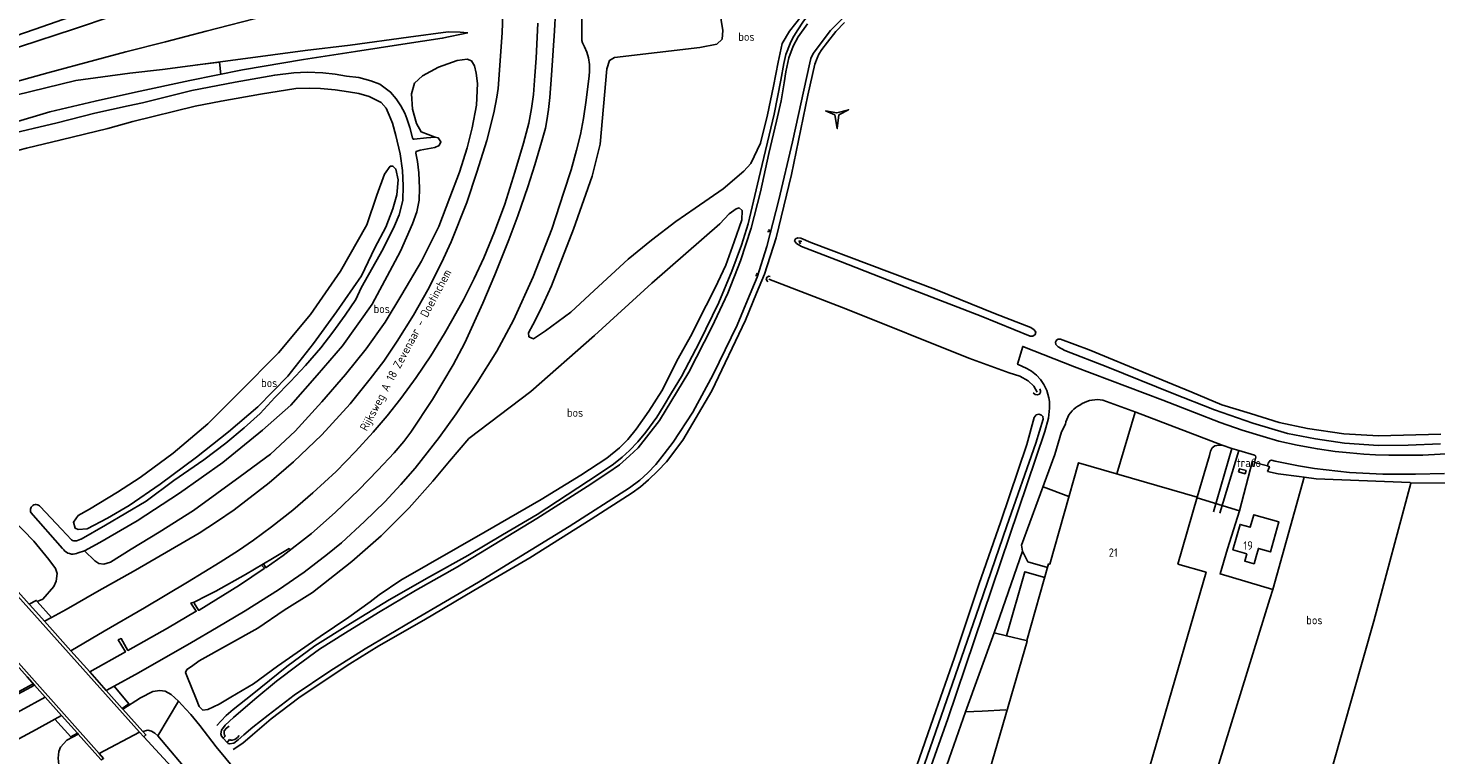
# Model space of a CAD drawing. Header units: metres. Extents: x 226218 to 240385, y 439369 to 449677.
# Tile 9 of 256: x 227277 to 227693, y 440298 to 440512. Entities that reach past the tile are written whole.
import ezdxf

# ---------------------------------------------------------------- set-up
doc = ezdxf.new("R2010")
doc.units = ezdxf.units.M
doc.header["$MEASUREMENT"] = 0
for name, color, linetype in [('BIJGEBOUW', 4, 'Continuous'), ('CULTUURAANDUIDING', 253, 'Continuous'), ('DAKRAND', 4, 'Continuous'), ('DAKRAND-BYG', 4, 'Continuous'), ('FUNKTIEAAND', 253, 'Continuous'), ('HEG', 253, 'Continuous'), ('HEK', 253, 'Continuous'), ('HOOFDGEBOUW', 4, 'Continuous'), ('HUISNUMMER', 253, 'Continuous'), ('INSTEEKSLOOT', 153, 'Continuous'), ('KANTVERH', 253, 'Continuous'), ('KUNSTWERK', 253, 'Continuous'), ('MIDSLTGREPPEL', 253, 'Continuous'), ('OVERIGEAFSCH', 253, 'Continuous'), ('OVLIJNOBJ', 253, 'Continuous'), ('RASTER', 253, 'Continuous'), ('SCHUTTING', 253, 'Continuous'), ('STRAATNAAM', 253, 'Continuous')]:
    doc.layers.add(name, color=color, linetype=linetype)
doc.styles.get("Standard").update_dxf_attribs({"font": 'iso.shx'})

msp = doc.modelspace()

# ---------------------------------------------------------------- linework, layer by layer
at = {"layer": 'BIJGEBOUW'}
msp.add_lwpolyline([(227634.64, 440381.38), (227636.57, 440380.83), (227636.84, 440381.79), (227634.92, 440382.34), (227634.64, 440381.38)], dxfattribs=at)
at = {"layer": 'DAKRAND'}
msp.add_lwpolyline([(227637.08, 440357.24), (227636.46, 440355.07), (227639.21, 440354.29), (227639.83, 440356.46)], dxfattribs=at)
at = {"layer": 'DAKRAND-BYG'}
msp.add_lwpolyline([(227512.67, 440487.96), (227515.42, 440486.75), (227516.15, 440482.72), (227516.66, 440486.77), (227519.48, 440488.26), (227516.02, 440487.36), (227512.67, 440487.96)], dxfattribs=at)
at = {"layer": 'HEG'}
msp.add_lwpolyline([(227638.71, 440384.61), (227634.93, 440369.86), (227631.37, 440358.66)], dxfattribs=at)
at = {"layer": 'HEK'}
for p, q in [((227643.22, 440381.51), (227646.32, 440380.81)), ((227622.37, 440373.73), (227634.93, 440369.86))]:
    msp.add_line(p, q, dxfattribs=at)
at = {"layer": 'HOOFDGEBOUW'}
for points in [[(227616.67, 440354.15), (227622.39, 440373.94), (227587.36, 440384.07), (227578.9, 440354.14), (227578.53, 440354.25), (227572.08, 440331.59), (227572.27, 440331.45), (227558.74, 440285.12)], [(227637.08, 440357.24), (227632.96, 440358.41), (227635.09, 440365.89), (227638.08, 440365.04), (227639.14, 440368.76), (227646.56, 440366.65), (227644.04, 440357.79), (227640.49, 440358.8), (227639.83, 440356.46)], [(227616.67, 440354.15), (227625.06, 440351.79), (227601.99, 440272.14), (227591.72, 440275.17)]]:
    msp.add_lwpolyline(points, dxfattribs=at)
at = {"layer": 'INSTEEKSLOOT'}
for p, q in [((227287.43, 440358.81), (227278.08, 440369.38)), ((227291.84, 440361.15), (227292.83, 440361.52))]:
    msp.add_line(p, q, dxfattribs=at)
for points in [[(227348.16, 440309.54), (227355.77, 440315.47), (227366.36, 440322.62), (227376.76, 440329.18), (227390.7, 440337.46), (227410.2, 440348.86), (227437.02, 440365.31), (227454.8, 440376.67), (227457.81, 440378.93), (227460.26, 440381.11), (227462.56, 440383.53), (227465.07, 440386.71), (227467.73, 440390.12), (227473.51, 440399), (227479.48, 440410.13), (227486.62, 440424.73), (227489.69, 440432.05), (227492.53, 440438.9), (227495.37, 440447.87), (227498.89, 440461.7), (227502.95, 440478.84), (227508.05, 440502.17), (227508.39, 440503.44), (227509.05, 440504.86), (227514.11, 440511.63), (227520.08, 440517.54)], [(227507.37, 440513.63), (227504.63, 440509.8), (227503.12, 440507.08), (227501.84, 440503.59), (227501, 440499.52), (227500.51, 440496.22), (227499.55, 440490.87), (227498.21, 440484.89), (227495.93, 440475.32), (227493.44, 440464.03), (227490.75, 440453.29), (227487.61, 440443.7), (227483.85, 440434.19), (227479.14, 440424.07), (227472.34, 440410.84), (227463.68, 440396.52)], [(227385.93, 440491.5), (227384.27, 440493.5), (227381.06, 440495.84), (227378.46, 440496.84), (227374.84, 440497.78), (227371.28, 440498.23), (227367.88, 440498.79), (227364.21, 440499.18), (227359.64, 440499.39), (227355.65, 440499.15), (227350.07, 440498.51), (227338.39, 440496.43), (227325.56, 440493.93), (227311, 440490.35), (227306.8, 440489.39)], [(227308.13, 440484.78), (227326.59, 440489.32), (227334.23, 440490.84), (227345.9, 440492.88), (227356.28, 440494.53), (227360.27, 440494.68), (227363.6, 440494.58), (227367.92, 440494.13), (227371.82, 440493.58), (227374.86, 440493.06), (227377.97, 440492.22), (227381.45, 440490.47), (227382.92, 440488.7), (227383.87, 440486.7), (227384.86, 440484.28), (227385.82, 440480.65), (227387.13, 440475.26), (227387.78, 440470.38), (227387.99, 440465.87), (227387.84, 440461.47), (227386.8, 440457.27), (227385.38, 440454.05), (227382.07, 440447.23), (227375.6, 440435.75), (227374.04, 440432.24), (227370.82, 440427.65), (227367.17, 440422.61), (227363.62, 440418.02), (227359.11, 440412.76), (227354.67, 440408.1), (227350.11, 440403.3), (227345.71, 440398.66)], [(227321.89, 440375.1), (227334.78, 440384.2), (227346.48, 440393.74), (227354.77, 440401.05), (227362.56, 440409.96), (227370.08, 440418.62), (227378.85, 440430.9), (227384.05, 440440.65), (227387.19, 440446.57), (227390.73, 440454.65), (227391.97, 440458.19), (227392.7, 440461.57), (227392.76, 440465.18), (227392.63, 440469.69), (227392.18, 440473.04), (227391.7, 440475.43), (227391.81, 440475.99), (227393.04, 440476.31), (227397.36, 440477.17), (227398.57, 440477.76), (227399.11, 440478.84), (227398.35, 440479.99), (227397.46, 440480.15), (227394.87, 440479.95), (227391.25, 440479.61), (227390.93, 440479.62), (227390.76, 440480.02), (227389.9, 440483.05), (227389.09, 440485.68), (227388.43, 440487.28), (227387.29, 440489.46), (227385.93, 440491.5)], [(227308.13, 440484.78), (227300.8, 440482.72), (227286.96, 440479.42), (227276.76, 440476.91), (227267.56, 440474.61), (227257.12, 440471.54), (227247.03, 440467.87), (227232.66, 440461.74), (227225.08, 440458.66), (227221.96, 440458), (227220.4, 440458.01), (227219.08, 440458.58), (227218.51, 440459.59), (227218.66, 440461.03), (227219.76, 440462.5), (227222.16, 440463.65), (227229.38, 440466.51), (227241.41, 440471.06), (227256.83, 440476.7), (227270, 440480.68), (227285.83, 440484.43), (227296.91, 440487.26), (227306.8, 440489.39)], [(227545.12, 440435.24), (227525.54, 440442.61), (227508.36, 440449.12), (227505.44, 440450.35), (227504.47, 440450.46), (227503.84, 440450.17), (227503.56, 440449.58), (227504.1, 440448.84), (227505.58, 440447.96), (227517.12, 440443.5), (227538.47, 440435.08), (227558.63, 440427.35), (227573.07, 440421.43), (227573.88, 440421.43), (227574.58, 440421.9), (227574.74, 440422.61), (227574.28, 440423.35), (227573.27, 440424.01), (227562.87, 440428.06), (227545.12, 440435.24)], [(227495.66, 440437.53), (227495.33, 440437.88), (227495.2, 440438.38), (227495.43, 440438.91), (227495.92, 440439.18), (227496.36, 440439.09)], [(227694.41, 440392.48), (227675.98, 440392.02), (227665.77, 440392.63), (227654.95, 440394.2), (227646.65, 440396), (227638.15, 440398.6), (227629.74, 440401.2), (227620.88, 440404.94), (227608.17, 440410.15), (227590.57, 440417.42), (227582.1, 440420.56), (227581.37, 440420.55), (227580.84, 440420.31), (227580.54, 440419.7), (227580.64, 440419.01), (227581.33, 440418.3), (227583.36, 440417.26), (227596.02, 440412.31), (227615, 440404.67), (227627.54, 440399.68), (227638.88, 440395.76), (227649.09, 440392.76), (227657.38, 440391.1), (227665.9, 440389.9), (227675.91, 440389.15), (227684.75, 440389.27), (227694.26, 440389.71)], [(227574.01, 440404.7), (227574.58, 440404.22), (227575.19, 440404.09), (227575.82, 440404.36), (227576.17, 440404.9), (227576.11, 440405.3), (227575.94, 440405.87)], [(227345.71, 440398.66), (227341.01, 440394.36), (227335.61, 440389.89), (227329.15, 440384.99), (227320.29, 440378.85)], [(227463.68, 440396.52), (227457.39, 440388.49), (227454.83, 440386.09), (227451.83, 440383.48), (227448.44, 440381.15), (227442.28, 440377.09), (227427.49, 440367.59), (227404.06, 440353.38), (227391.61, 440346.37), (227380.74, 440339.92), (227370.95, 440333.89), (227363.26, 440329.03), (227356.95, 440324.47), (227350.61, 440319.65), (227344.2, 440314.35)], [(227538.66, 440285.8), (227550.94, 440321.24), (227558.16, 440341.97), (227566.24, 440365.51), (227574.8, 440389.83), (227576.92, 440396.98), (227576.89, 440397.76), (227576.48, 440398.14), (227575.71, 440398.47), (227574.9, 440398.25), (227574.3, 440397.43), (227572.09, 440389.5), (227564.46, 440366.79), (227557.94, 440348.17), (227550.73, 440326.6), (227545.21, 440310.88), (227538.81, 440292.49), (227536.67, 440286.18)], [(227292.06, 440357.49), (227293.93, 440358.13), (227298.41, 440360.57), (227309.41, 440366.95), (227321.89, 440375.1)], [(227320.29, 440378.85), (227312.07, 440372.72), (227300.11, 440365.67), (227292.9, 440361.56), (227292.83, 440361.52)], [(227278.08, 440369.38), (227277.96, 440369.7), (227277.92, 440370.03), (227277.94, 440370.37), (227278.03, 440370.7), (227278.18, 440371), (227278.4, 440371.26), (227278.67, 440371.47), (227278.97, 440371.63), (227279.3, 440371.72), (227279.63, 440371.73), (227279.97, 440371.68), (227280.29, 440371.57), (227280.57, 440371.38), (227280.82, 440371.15)], [(227280.82, 440371.15), (227287.05, 440364.48), (227290.02, 440361.33)], [(227292.06, 440357.49), (227291.57, 440357.29), (227291.06, 440357.17), (227290.54, 440357.12), (227290.01, 440357.15), (227289.49, 440357.26), (227289, 440357.44), (227288.53, 440357.69), (227288.11, 440358.01), (227287.74, 440358.39), (227287.43, 440358.81)], [(227290.02, 440361.33), (227290.36, 440361.15), (227290.72, 440361.04), (227291.1, 440361.01), (227291.48, 440361.04), (227291.84, 440361.15)], [(227334.84, 440302.81), (227334.31, 440303.38), (227334.1, 440304.09), (227334.33, 440305.13), (227335.46, 440306.61), (227337.9, 440308.86), (227344.2, 440314.35)], [(227348.16, 440309.54), (227343.56, 440306.05), (227340.98, 440303.8), (227339.3, 440302.26), (227337.95, 440301.35), (227336.74, 440301.12), (227336.3, 440301.19), (227336.04, 440301.55)]]:
    msp.add_lwpolyline(points, dxfattribs=at)
at = {"layer": 'KANTVERH'}
for p, q in [((227604.15, 440399.01), (227598.72, 440380.79)), ((227627.22, 440369.63), (227632.66, 440388.34)), ((227634.71, 440387.68), (227629.13, 440369.2)), ((227626.05, 440386.26), (227622.39, 440373.94)), ((227639.33, 440384.21), (227639.1, 440382.88)), ((227584.57, 440374.17), (227576.91, 440376.95)), ((227570.8, 440357.95), (227562.44, 440333.91)), ((227270.77, 440348.58), (227310.08, 440304.58)), ((227298.21, 440298.26), (227259.12, 440342.08)), ((227282.08, 440337.32), (227284.18, 440338.46)), ((227562.44, 440333.91), (227566.14, 440333.01)), ((227571.97, 440331.58), (227566.14, 440333.01)), ((227302.61, 440318.12), (227300.32, 440316.86)), ((227285.09, 440308.38), (227287.12, 440309.5)), ((227548.52, 440294.79), (227553.98, 440310.56)), ((227553.98, 440310.56), (227558.97, 440310.79)), ((227565.96, 440311.12), (227558.97, 440310.79))]:
    msp.add_line(p, q, dxfattribs=at)
for points in [[(227433.05, 440530.23), (227433.15, 440529.52), (227433.26, 440522.7), (227432.67, 440511.61), (227431.75, 440498.46), (227431.27, 440491.89), (227430.93, 440488.36), (227430.44, 440485.13), (227429.97, 440482.83), (227428.83, 440478.73), (227426.88, 440472.02), (227424.83, 440465.51), (227421.86, 440456.94)], [(227440.83, 440522.15), (227440.69, 440508.76), (227440.89, 440508.05), (227441.56, 440506.9), (227442.25, 440505.27), (227442.72, 440503.56), (227442.95, 440501.67), (227442.98, 440499.61), (227442.88, 440498.34)], [(227417.48, 440519.41), (227417.17, 440511), (227416.03, 440494.57), (227415.67, 440491.95), (227414.78, 440487.36), (227412.64, 440479.18), (227409.73, 440469.88), (227406.74, 440460.89), (227402.12, 440449.29), (227399.33, 440443.09), (227395.23, 440435.14), (227391, 440427.61), (227386.2, 440419.93)], [(227302.38, 440515.98), (227290.66, 440512.09), (227275, 440506.97), (227258.58, 440501.26), (227242.92, 440495.78), (227229.77, 440490.99), (227214.52, 440485.43), (227191.07, 440476.41)], [(227306.1, 440505.33), (227317.77, 440508.37), (227329.79, 440511.52), (227347.38, 440516)], [(227333.92, 440354.79), (227339.35, 440358.22), (227343.74, 440361.25), (227349.06, 440365.18), (227355.37, 440370.07), (227361.29, 440375.17), (227368.15, 440381.55), (227373.88, 440387.4), (227379.16, 440393.13), (227383.22, 440397.98), (227387.25, 440403.04), (227391.85, 440409.29), (227396.14, 440415.67), (227400.21, 440422.2), (227402.68, 440426.61), (227405.78, 440432.17), (227408.94, 440438.43), (227411.79, 440444.54), (227414.99, 440452.24), (227417.97, 440460.38), (227420.92, 440469.86), (227423.51, 440478.43), (227425.08, 440484.37), (227425.9, 440488.68), (227426.43, 440492.83), (227426.9, 440498.28), (227427.23, 440503.46), (227427.72, 440513.85)], [(227306.1, 440505.33), (227296.91, 440502.91), (227283.03, 440499.22), (227269.94, 440495.53)], [(227327.23, 440501.52), (227333.71, 440502.35), (227334.15, 440498.68)], [(227442.88, 440498.34), (227442.02, 440491.13), (227441.25, 440485.73), (227440.3, 440480.93), (227439.2, 440476.38), (227437.55, 440470.54), (227435.4, 440463.92), (227431.86, 440453.07), (227426.36, 440438.96), (227420.55, 440426.14), (227415.61, 440417.04), (227409.79, 440407.78), (227403.58, 440398.49), (227398.6, 440391.53), (227391.49, 440382.45), (227387.3, 440377.62), (227382.61, 440372.56), (227376.59, 440366.72), (227369.78, 440360.44)], [(227421.86, 440456.94), (227419.14, 440449.91), (227415.02, 440439.54), (227411.52, 440431.24), (227406.22, 440419.53), (227402.7, 440412.99), (227396.6, 440402.77), (227390.22, 440393.09), (227388.14, 440390.39), (227385.32, 440386.98), (227380.51, 440381.85), (227374.85, 440376.07), (227367.93, 440369.38), (227360.89, 440363.24), (227352.53, 440356.7), (227347.49, 440353.2), (227347.42, 440353.15), (227346.84, 440354.06)], [(227386.2, 440419.93), (227382.27, 440414.12), (227378.28, 440408.84), (227372.28, 440401.47), (227363.98, 440392.31), (227355.64, 440384.33), (227348.4, 440378.15), (227338.06, 440370.16), (227332.9, 440366.67), (227327.7, 440363.33)], [(227667.54, 440386.98), (227663.21, 440387.43), (227657.92, 440388.17), (227651.98, 440389.28), (227646.53, 440390.5), (227641.86, 440391.82), (227635.72, 440393.67), (227629.24, 440395.95), (227621.61, 440398.9), (227612.31, 440402.53), (227586.17, 440412.38), (227570.92, 440418.43), (227569.38, 440413.18), (227572.08, 440411.89), (227573.52, 440411.13), (227574.94, 440409.98), (227576.18, 440408.69), (227577.13, 440407.22), (227577.99, 440405.41), (227578.59, 440403.29), (227578.85, 440402.12), (227578.78, 440400.2), (227578.48, 440397.29), (227577.48, 440393.31), (227548.77, 440308.52), (227540.66, 440285.52)], [(227587.81, 440401.11), (227587.16, 440400.76), (227586.55, 440400.35), (227585.98, 440399.88), (227585.46, 440399.37), (227584.98, 440398.8), (227584.56, 440398.2), (227584.2, 440397.56), (227583.9, 440396.89), (227583.67, 440396.19), (227583.5, 440395.47)], [(227594.52, 440402.52), (227593.75, 440402.65), (227592.97, 440402.71), (227592.18, 440402.69), (227591.4, 440402.6), (227590.63, 440402.44), (227589.88, 440402.21), (227589.16, 440401.91), (227588.46, 440401.54), (227587.81, 440401.11)], [(227629.8, 440389.26), (227604.26, 440398.97), (227594.52, 440402.52)], [(227583.5, 440395.47), (227582.4, 440393.23), (227580.37, 440386.54), (227570.58, 440359.77), (227570.8, 440357.95), (227572.46, 440354.85), (227578.23, 440353.21)], [(227667.54, 440386.98), (227671.58, 440386.61), (227675.04, 440386.46), (227678.96, 440386.32), (227684.26, 440386.31), (227689.08, 440386.37), (227694.21, 440386.59), (227702.23, 440386.86), (227716.38, 440387.44), (227730.33, 440388.14), (227750.14, 440389), (227770.68, 440389.86), (227782, 440390.36), (227794.01, 440390.92), (227804.33, 440391.32), (227812.76, 440391.48), (227818.57, 440391.51), (227823.14, 440391.32), (227827.59, 440391.06), (227830.97, 440390.72), (227834.75, 440390.21), (227838.88, 440389.56), (227840.79, 440389.26)], [(227629.8, 440389.26), (227628.81, 440389.27), (227627.66, 440389.07), (227626.82, 440388.48), (227626.39, 440387.49), (227626.05, 440386.26)], [(227695.46, 440380.93), (227686.89, 440380.73), (227677.22, 440380.72), (227667.39, 440381.22), (227657.08, 440382.38), (227652.35, 440383.14), (227645.44, 440384.59), (227644.32, 440384.83), (227643.97, 440384.73), (227643.36, 440383.92), (227643.15, 440383.19), (227639.33, 440384.21), (227639.7, 440385.74), (227639.61, 440386.1), (227639.31, 440386.3), (227634.71, 440387.68), (227632.66, 440388.34), (227629.8, 440389.26)], [(227643.15, 440383.19), (227643.77, 440382.92), (227643.22, 440381.51)], [(227284.18, 440338.46), (227288.45, 440340.78), (227297.56, 440346), (227308.99, 440352.42), (227319.32, 440358.41), (227327.7, 440363.33)], [(227354.49, 440358.63), (227354.33, 440358.74), (227349.39, 440355.81), (227341.46, 440351.15), (227332.69, 440346.16), (227330.13, 440344.86), (227326.26, 440342.97)], [(227369.78, 440360.44), (227365.64, 440357.1), (227358.71, 440351.79), (227351.18, 440346.62), (227341.36, 440340.4), (227332.84, 440335.39)], [(227333.92, 440354.79), (227324.31, 440348.88), (227311.57, 440341.3), (227299.67, 440334.34), (227289.88, 440328.57)], [(227346.38, 440353.7), (227347.04, 440352.99), (227346.94, 440352.83), (227339.64, 440347.98), (227327.71, 440340.56), (227327.52, 440340.55), (227326.29, 440342.66)], [(227577.39, 440350.25), (227571.49, 440351.9), (227566.14, 440333.01)], [(227277.58, 440342.36), (227279.65, 440343.44), (227279.93, 440343.12), (227284.18, 440338.46)], [(227295.42, 440322.36), (227305.97, 440328.26), (227303.84, 440331.8), (227304.73, 440332.19), (227306.73, 440328.7), (227318.36, 440335.23), (227326.89, 440340.24), (227325.33, 440342.66), (227326.26, 440342.97)], [(227332.84, 440335.39), (227325.49, 440331.05), (227309.79, 440322.09), (227302.61, 440318.12)], [(227553.98, 440310.56), (227562.44, 440333.91), (227566.14, 440333.01)], [(227176.62, 440265.47), (227187.72, 440271.2), (227199.04, 440276.75), (227210.51, 440282.77), (227220.88, 440288.03), (227231.64, 440293.65), (227243.07, 440299.86), (227254.15, 440305.68), (227265.2, 440311.56), (227278.73, 440318.88)], [(227279.17, 440318.39), (227265.73, 440311.23), (227267.96, 440307.06), (227275.05, 440310.99), (227282.31, 440314.87)], [(227302.61, 440318.12), (227306.98, 440312.97), (227305.05, 440311.57)], [(227183.06, 440255.16), (227183.62, 440254.4), (227203.13, 440264.15), (227229.15, 440277.47), (227245.93, 440286.32), (227245.52, 440287.02), (227246.55, 440287.58), (227261.8, 440295.79), (227279.59, 440305.35), (227285.09, 440308.38)], [(227291.82, 440304.24), (227289.83, 440303.23), (227285.09, 440308.38)], [(227336.62, 440306.3), (227335.8, 440305.75), (227335.16, 440304.96), (227335.08, 440304.29), (227335.26, 440303.63), (227335.53, 440303.44)], [(227311.41, 440303.18), (227320.67, 440293.11)], [(227336.74, 440302.38), (227337.05, 440302.23), (227337.53, 440302.18), (227338.32, 440302.4), (227339.02, 440302.98), (227339.51, 440303.58)]]:
    msp.add_lwpolyline(points, dxfattribs=at)
at = {"layer": 'KUNSTWERK'}
msp.add_line((227277.74, 440342.17), (227277.58, 440342.36), dxfattribs=at)
for points in [[(227495.85, 440452.84), (227496.07, 440452.82), (227496.23, 440452.66), (227496.3, 440452.48), (227496.01, 440452.36), (227495.74, 440452.33), (227495.58, 440452.36)], [(227505.28, 440448.67), (227505.08, 440448.98), (227504.87, 440449.51), (227505.31, 440449.51), (227505.67, 440449.36)], [(227492.19, 440439.96), (227492.51, 440439.82), (227492.69, 440439.57), (227492.45, 440439.41), (227492.13, 440439.35), (227492.04, 440439.35)], [(227277.58, 440342.36), (227271.07, 440349.65), (227270.36, 440350.44), (227269.54, 440349.71)], [(227305.05, 440311.57), (227300.32, 440316.86), (227295.42, 440322.36), (227289.88, 440328.57), (227282.08, 440337.32), (227277.74, 440342.17)], [(227264.79, 440334.46), (227268.9, 440329.87), (227276.92, 440320.9), (227279.17, 440318.39), (227282.31, 440314.87), (227287.12, 440309.5), (227291.82, 440304.24)], [(227291.82, 440304.24), (227292.03, 440304.01), (227297.86, 440297.49), (227298.85, 440296.39), (227299.53, 440296.8), (227298.21, 440298.26), (227310.08, 440304.58), (227311.41, 440303.18), (227312.02, 440303.74), (227311.09, 440304.79), (227305.23, 440311.36), (227305.05, 440311.57)], [(227335.53, 440303.44), (227334.84, 440302.81), (227336.04, 440301.55), (227336.74, 440302.38)]]:
    msp.add_lwpolyline(points, dxfattribs=at)
at = {"layer": 'MIDSLTGREPPEL'}
msp.add_lwpolyline([(227575.13, 440404.94), (227574.21, 440406.69), (227572.56, 440408.27), (227570.08, 440409.61), (227566.89, 440410.63), (227555.03, 440414.93), (227518.64, 440429.51), (227495.97, 440438.28)], dxfattribs=at)
at = {"layer": 'OVERIGEAFSCH'}
for points in [[(227503.08, 440509.48), (227504.28, 440511.58), (227506.21, 440514.38), (227508.05, 440516.66), (227510.74, 440519.55), (227513.23, 440521.87), (227515.62, 440523.7), (227518.51, 440525.7), (227521.69, 440527.4), (227524.62, 440528.61), (227529.44, 440530.39), (227535.78, 440532.41), (227538.73, 440533.23), (227541.9, 440534.02), (227546.45, 440534.86), (227553.45, 440536.11), (227567.5, 440538.33), (227587.13, 440540.87), (227610.67, 440543.68)], [(227348.99, 440308.48), (227357.13, 440314.69), (227364.34, 440319.51), (227372.25, 440324.76), (227380.81, 440330), (227394.05, 440337.66), (227408.86, 440346.4), (227425.38, 440356), (227443.51, 440367.46), (227455.55, 440375.21), (227458.08, 440377.01), (227460.45, 440379.08), (227463.19, 440381.72), (227465.71, 440384.36), (227470.52, 440390.73), (227479.14, 440405.29), (227489.04, 440426.18), (227492.3, 440434.18), (227494.67, 440439.77), (227498.07, 440450.52), (227502.6, 440469.2), (227507.47, 440492.58), (227509.53, 440501.75), (227510.22, 440503.49), (227510.68, 440504.68), (227511.61, 440506.02), (227513.25, 440508.25), (227515.76, 440511.37), (227518.31, 440514)], [(227343.44, 440315.68), (227353.6, 440323.99), (227361.88, 440330.01), (227372.43, 440336.63), (227383.88, 440343.64), (227395.73, 440350.39), (227407.04, 440356.74), (227417.35, 440362.81), (227427.5, 440368.8), (227436.44, 440374.63), (227445.81, 440380.79), (227450.05, 440383.66), (227452.6, 440385.78), (227454.82, 440387.73), (227457.31, 440390.25), (227459.61, 440393.11), (227462.85, 440397.59), (227464.76, 440400.63), (227467.24, 440404.74), (227470.14, 440409.57), (227475.5, 440419.69), (227481.23, 440431.36), (227485.05, 440440.6), (227487.88, 440448.32), (227489.88, 440454.59), (227492.99, 440468.02), (227497.5, 440487.01), (227499.5, 440497.02), (227500.33, 440501.89), (227501, 440504.56), (227502.27, 440507.82), (227503.08, 440509.48)], [(227343.44, 440315.68), (227337.8, 440311.29), (227335.73, 440309.47), (227334.2, 440307.93), (227332.94, 440306.49)], [(227348.99, 440308.48), (227343.49, 440303.78), (227340.68, 440301.33), (227337.8, 440299.43)]]:
    msp.add_lwpolyline(points, dxfattribs=at)
at = {"layer": 'OVLIJNOBJ'}
for p, q in [((227644.71, 440346.67), (227654.05, 440379.82)), ((227643.92, 440343.96), (227644.71, 440346.67)), ((227315.58, 440303.49), (227321.64, 440313.71))]:
    msp.add_line(p, q, dxfattribs=at)
for points in [[(227478.63, 440535.02), (227482.41, 440511.71), (227482.15, 440509.12), (227480.61, 440507.65)], [(227189.85, 440479.98), (227202.81, 440485.29), (227218.54, 440490.69), (227235.43, 440496.42), (227254.88, 440503.69), (227279.33, 440512.1), (227301.85, 440519.97)], [(227482.44, 440464.9), (227488.52, 440470.12), (227490.64, 440472.46), (227493.45, 440478.41), (227495.53, 440486.78), (227497.35, 440495.25), (227498.73, 440502.28), (227499.9, 440507.8), (227502.01, 440511.44), (227505.8, 440516.16)], [(227407.04, 440510.98), (227404.85, 440511.23), (227401.28, 440511.24), (227389.58, 440509.68), (227372.35, 440507.37), (227359.07, 440505.75), (227339.91, 440503.25), (227316.89, 440500.18), (227307.24, 440499.12)], [(227407.04, 440510.98), (227399.53, 440509.39), (227387.91, 440507.68), (227373.94, 440505.51), (227358.58, 440503.11), (227340.54, 440500.08), (227325, 440496.9), (227308.93, 440493.47)], [(227480.61, 440507.65), (227475.56, 440506.65), (227450.39, 440503.75), (227448.86, 440502.84), (227448.12, 440500.31), (227446.16, 440478.16), (227443.77, 440468.67), (227438.29, 440453.01), (227431.82, 440436.35), (227428.48, 440429.26), (227426.29, 440424.84), (227424.95, 440422.42), (227425.1, 440421.3), (227426.42, 440420.69), (227430.03, 440423.05), (227437.45, 440428.55), (227444.38, 440434.89)], [(227326.1, 440370.02), (227339.85, 440380.05), (227348.76, 440386.64), (227356.05, 440393.45), (227363.98, 440402.09), (227370.93, 440410.12), (227377.08, 440417.67), (227382.66, 440425.62), (227387.61, 440433.77), (227393.43, 440443.63), (227398.47, 440453.83), (227401.75, 440462.41), (227404.6, 440469.88), (227406.92, 440477.07), (227408.36, 440482.97), (227409.61, 440489.66), (227409.92, 440496.04), (227409.52, 440499.04), (227409.01, 440501.24), (227408.15, 440502.73), (227406.83, 440503.18), (227403.97, 440502.79), (227398.44, 440500.83), (227393.66, 440498.25), (227391.29, 440496.08), (227390.48, 440492.98), (227390.77, 440488.49), (227391.93, 440484.2), (227393.27, 440481.74), (227397.46, 440480.15)], [(227273.64, 440492.58), (227291.33, 440496.9), (227307.24, 440499.12)], [(227308.93, 440493.47), (227297.05, 440490.79), (227283.66, 440487.66), (227272.11, 440484.26)], [(227310.28, 440379.72), (227303.61, 440375.41), (227295.38, 440370.4), (227292.04, 440368.54), (227290.63, 440366.55), (227291.09, 440364.82), (227292.06, 440364.34), (227294.64, 440364.54), (227300.67, 440367.77), (227307.1, 440371.48), (227316.18, 440377.74), (227326.94, 440385.73), (227336.39, 440393.19), (227345.08, 440400.61), (227353.89, 440409.61), (227361.53, 440419.3), (227368.29, 440428.62), (227375.68, 440439.26), (227379.62, 440447.48), (227382.85, 440453.64), (227384.93, 440459.01), (227386.06, 440463.16), (227386.53, 440467.62), (227385.82, 440470.75), (227384.95, 440471.67), (227384.14, 440471.61), (227382.51, 440469.27), (227380.19, 440463.03), (227377.21, 440454.34), (227369.44, 440440.61), (227360.63, 440427.85), (227351.14, 440416.52)], [(227444.38, 440434.89), (227454.42, 440444.21), (227461.31, 440449.74), (227468.47, 440455.25), (227474.18, 440459.21), (227482.44, 440464.9)], [(227327.76, 440325.62), (227345.02, 440335.3), (227352.83, 440340.55), (227361.18, 440345.82), (227372.81, 440354.96), (227381.51, 440362.55), (227389.76, 440370.82), (227396.71, 440378.63), (227401.66, 440384.52), (227407.39, 440391.22), (227425.65, 440405.11), (227444.43, 440421.67), (227461.4, 440437.06), (227481.51, 440454.59), (227484.19, 440457.52), (227486.28, 440459.06), (227487.17, 440459.31), (227488.05, 440458.57), (227487.94, 440455.79), (227485.75, 440449.27), (227483.26, 440442.41), (227480.14, 440435.75), (227477.42, 440430.51), (227472.8, 440421.4), (227469.18, 440414.9), (227464.31, 440405.32), (227460.51, 440399.32), (227456.81, 440394.04), (227454.27, 440390.92), (227451.87, 440388.47), (227448.13, 440385.46), (227440.45, 440380.47)], [(227351.14, 440416.52), (227339.43, 440404.71), (227330.29, 440395.54), (227320.05, 440386.95), (227310.28, 440379.72)], [(227260.27, 440380.14), (227278.93, 440360.99), (227283.4, 440355.53), (227285.37, 440352.9), (227285.77, 440351.4), (227285.53, 440349.1), (227284.79, 440347.53), (227281.58, 440343.84), (227279.93, 440343.12)], [(227440.45, 440380.47), (227428.7, 440373.22), (227412.14, 440363.65), (227387.28, 440349.45), (227380.87, 440345.11), (227378.19, 440343.05), (227371.94, 440338.54), (227363.5, 440332.84), (227350.87, 440324.09), (227343.81, 440318.85), (227337.09, 440314.88), (227333.64, 440312.83), (227330.26, 440311.24), (227328.81, 440311.07), (227327.7, 440312.11), (227326.82, 440314.41), (227324.08, 440321.16), (227323.71, 440322.15), (227324.11, 440323.11)], [(227654.05, 440379.82), (227652.51, 440380.01), (227646.32, 440380.81)], [(227685.31, 440378.23), (227657.58, 440379.37), (227654.05, 440379.82)], [(227656.3, 440273.01), (227674.59, 440337.3), (227685.52, 440378.02), (227685.31, 440378.23)], [(227326.1, 440370.02), (227315.97, 440363.59), (227307.71, 440358.56), (227301.57, 440354.79), (227299.57, 440354.17), (227298.13, 440354.35), (227296.89, 440355.09), (227293.93, 440358.13)], [(227643.92, 440343.96), (227627.12, 440289.76), (227622.69, 440274.68)], [(227324.11, 440323.11), (227325.47, 440323.96), (227327.76, 440325.62)], [(227323.77, 440311.39), (227321.64, 440313.71), (227319.46, 440315.72), (227317.71, 440316.64), (227316.17, 440316.85), (227314.11, 440316.6), (227310.42, 440314.68), (227305.23, 440311.36)], [(227343.7, 440287.02), (227332.76, 440300.28), (227327.98, 440306.53), (227325.26, 440309.8), (227323.77, 440311.39)], [(227315.58, 440303.49), (227314.7, 440304.32), (227313.71, 440304.89), (227312.59, 440305.14), (227311.09, 440304.79)], [(227289.21, 440290.7), (227287.47, 440292.83), (227286.34, 440294.94), (227286.11, 440296.89), (227286.31, 440298.82), (227286.78, 440300.17), (227288.64, 440302.2), (227292.03, 440304.01)], [(227315.58, 440303.49), (227325.66, 440291.45)]]:
    msp.add_lwpolyline(points, dxfattribs=at)
at = {"layer": 'RASTER'}
msp.add_line((227731.33, 440378.53), (227685.52, 440378.02), dxfattribs=at)
at = {"layer": 'SCHUTTING'}
msp.add_lwpolyline([(227631.37, 440358.66), (227629.18, 440351.3), (227644.71, 440346.67)], dxfattribs=at)

# ---------------------------------------------------------------- texts
at = {"layer": 'CULTUURAANDUIDING'}
for p in [(227486.94, 440508.61), (227379.25, 440428.27), (227346.03, 440406.42), (227436.33, 440397.65), (227654.63, 440336.4)]:
    msp.add_text('bos', height=2.5, dxfattribs=at).set_placement(p)
at = {"layer": 'FUNKTIEAAND'}
msp.add_text('trafo', height=2.5, dxfattribs=at).set_placement((227634.13, 440382.82))
at = {"layer": 'HUISNUMMER'}
for s, p in [('21', (227596.29, 440356.32)), ('19', (227636.08, 440358.41))]:
    msp.add_text(s, height=2.5, dxfattribs=at).set_placement(p)
at = {"layer": 'STRAATNAAM'}
msp.add_text('Rijksweg A 18 Zevenaar - Doetinchem', height=2.5, rotation=61.9477, dxfattribs=at).set_placement((227377.24, 440393.26))

doc.saveas('drawing.dxf')
